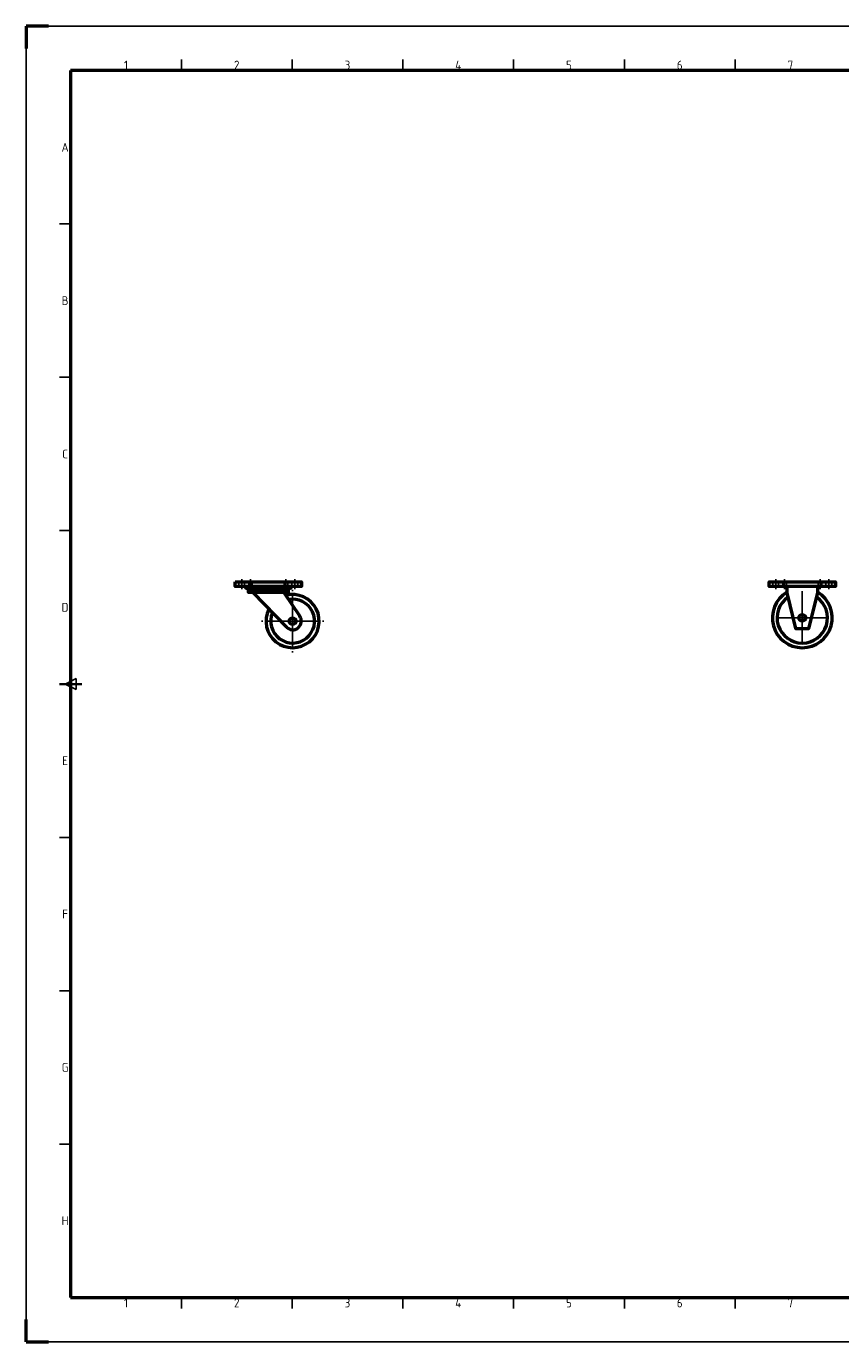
# Model space of a CAD drawing. Extents: x 0 to 4200, y 0 to 2970.
# Tile 1 of 2: x 0 to 1838, y 0 to 2970. Entities that reach past the tile are written whole.
import ezdxf
from ezdxf.enums import TextEntityAlignment as Align

# ---------------------------------------------------------------- set-up
doc = ezdxf.new("R2010")
doc.units = 0
doc.header["$LTSCALE"] = 5
doc.linetypes.add('AM_ISO02W050', pattern=[7.5, 6, -1.5])
doc.linetypes.add('AM_ISO08W050', pattern=[18, 12, -1.5, 3, -1.5])
doc.layers.get('0').update_dxf_attribs({"linetype": 'CONTINUOUS'})
for name, color, linetype, lineweight in [('AM_BOR', 7, 'CONTINUOUS', 50), ('WHEELS-AM_0', 7, 'CONTINUOUS', 50), ('WHEELS-AM_3', 6, 'AM_ISO02W050', 25), ('WHEELS-AM_7', 4, 'AM_ISO08W050', 25)]:
    doc.layers.add(name, color=color, linetype=linetype, lineweight=lineweight)
doc.styles.add('ACISOTS', font='isocp.shx', dxfattribs={"height": 1})

# ---------------------------------------------------------------- blocks, each defined once
blk = doc.blocks.new('ISO_A1')
for p, q in [((820, 574), (20, 574)), ((20, 574), (20, 20)), ((20, 20), (820, 20))]:
    blk.add_line(p, q)
at = {"layer": 'AM_BOR'}
for p, q in [((10, 594), (0, 594)), ((0, 594), (0, 584)), ((0, 0), (0, 10)), ((0, 0), (10, 0))]:
    blk.add_line(p, q, dxfattribs=at)
at = {"layer": 'AM_BOR', "color": 1, "lineweight": 25}
for p, q in [((0, 594), (840, 594)), ((0, 0), (0, 594)), ((70, 574), (70, 579)), ((120, 574), (120, 579)), ((170, 574), (170, 579)), ((220, 574), (220, 579)), ((270, 574), (270, 579)), ((320, 574), (320, 579)), ((15, 504.75), (20, 504.75)), ((15, 435.5), (20, 435.5)), ((15, 366.25), (20, 366.25)), ((17.5, 297), (22.5, 299.5)), ((22.5, 294.5), (17.5, 297)), ((22.5, 299.5), (22.5, 294.5)), ((15, 227.75), (20, 227.75)), ((15, 158.5), (20, 158.5)), ((15, 89.25), (20, 89.25)), ((70, 15), (70, 20)), ((120, 15), (120, 20)), ((170, 15), (170, 20)), ((220, 15), (220, 20)), ((270, 15), (270, 20)), ((320, 15), (320, 20)), ((840, 0), (0, 0))]:
    blk.add_line(p, q, dxfattribs=at)
at = {"layer": 'AM_BOR', "color": 2, "lineweight": 35}
blk.add_line((15, 297), (25, 297), dxfattribs=at)
at = {"layer": 'AM_BOR', "color": 1, "lineweight": 25, "style": 'ACISOTS'}
for s, p in [('1', (45, 576.5)), ('2', (95, 576.5)), ('3', (145, 576.5)), ('4', (195, 576.5)), ('5', (245, 576.5)), ('6', (295, 576.5)), ('7', (345, 576.5)), ('A', (17.5, 539.375)), ('B', (17.5, 470.125)), ('C', (17.5, 400.875)), ('D', (17.5, 331.625)), ('E', (17.5, 262.375)), ('F', (17.5, 193.125)), ('G', (17.5, 123.875)), ('H', (17.5, 54.625)), ('1', (45, 17.5)), ('2', (95, 17.5)), ('3', (145, 17.5)), ('4', (195, 17.5)), ('5', (245, 17.5)), ('6', (295, 17.5)), ('7', (345, 17.5))]:
    blk.add_text(s, height=4, dxfattribs=at).set_placement(p, align=Align.MIDDLE)
blk = doc.blocks.new('*U50')
at = {"layer": 'WHEELS-AM_0'}
for radius, start, end in [(67.5, 121.2329, 58.7671), (57, 124.9781, 55.0219)]:
    blk.add_arc((0, 0), radius, start, end, dxfattribs=at)
at = {"layer": 'WHEELS-AM_7'}
for q in [(0, 70.5), (-70.5, 0), (0, -70.5), (70.5, 0)]:
    blk.add_line((0, 0), q, dxfattribs=at)

msp = doc.modelspace()

# ---------------------------------------------------------------- linework, layer by layer
at = {"layer": 'WHEELS-AM_0'}
for p, q in [((511.2, 1691.3), (587.3, 1613.3)), ((581.2, 1691.3), (617.4, 1637.9))]:
    msp.add_line(p, q, dxfattribs=at)
for points in [[(471.2, 1715.5), (621.2, 1715.5), (621.2, 1705.5), (471.2, 1705.5)], [(501.2, 1697.3), (591.2, 1697.3), (591.2, 1691.3), (501.2, 1691.3)], [(1786.7, 1705.5), (1716.7, 1705.5), (1716.7, 1690.5), (1736.7, 1610.5), (1766.7, 1610.5), (1786.7, 1690.5)]]:
    msp.add_lwpolyline(points, close=True, dxfattribs=at)
for points in [[(598.4, 1704.4), (598.8, 1705.5), (493.7, 1705.5), (494.1, 1704.4, 0.320465), (499.7, 1700.3), (592.7, 1700.3, 0.320465)], [(586.4, 1700.3), (506.1, 1700.3, 0.118222), (507.9, 1697.3), (584.6, 1697.3, 0.118222)]]:
    msp.add_lwpolyline(points, format="xyb", close=True, dxfattribs=at)
msp.add_lwpolyline([(1716.7, 1705.5), (1676.7, 1705.5), (1676.7, 1715.5), (1826.7, 1715.5), (1826.7, 1705.5), (1786.7, 1705.5)], dxfattribs=at)
for centre in [(601.2, 1627), (1751.7, 1634.5)]:
    msp.add_circle(centre, 7.5, dxfattribs=at)
for radius, start, end in [(60, 153.2494, 105.1203), (49.5, 157.4837, 100.886), (19.5, 224.2839, 34.0859)]:
    msp.add_arc((601.2, 1627), radius, start, end, dxfattribs=at)
at = {"layer": 'WHEELS-AM_3'}
for p, q in [((479.7, 1715.5), (479.7, 1705.5)), ((492.7, 1715.5), (492.7, 1705.5)), ((502.2, 1715.5), (502.2, 1705.5)), ((510.2, 1715.5), (510.2, 1705.5)), ((582.2, 1715.5), (582.2, 1705.5)), ((590.2, 1715.5), (590.2, 1705.5)), ((599.7, 1715.5), (599.7, 1705.5)), ((612.7, 1715.5), (612.7, 1705.5)), ((1685.2, 1715.5), (1685.2, 1705.5)), ((1698.2, 1715.5), (1698.2, 1705.5)), ((1707.7, 1715.5), (1707.7, 1705.5)), ((1715.7, 1715.5), (1715.7, 1705.5)), ((1787.7, 1715.5), (1787.7, 1705.5)), ((1795.7, 1715.5), (1795.7, 1705.5)), ((1805.2, 1715.5), (1805.2, 1705.5)), ((1818.2, 1715.5), (1818.2, 1705.5))]:
    msp.add_line(p, q, dxfattribs=at)
at = {"layer": 'WHEELS-AM_7'}
for p, q in [((486.2, 1721.5), (486.2, 1699.5)), ((506.2, 1721.5), (506.2, 1699.5)), ((586.2, 1721.5), (586.2, 1699.5)), ((601.2, 1627), (601.2, 1697.5)), ((606.2, 1721.5), (606.2, 1699.5)), ((1691.7, 1721.5), (1691.7, 1699.5)), ((1711.7, 1721.5), (1711.7, 1699.5)), ((1791.7, 1721.5), (1791.7, 1699.5)), ((1811.7, 1721.5), (1811.7, 1699.5)), ((601.2, 1627), (601.2, 1643.5)), ((1751.7, 1634.5), (1735.2, 1634.5)), ((1751.7, 1634.5), (1751.7, 1651)), ((1751.7, 1634.5), (1751.7, 1618)), ((1751.7, 1634.5), (1768.2, 1634.5)), ((601.2, 1627), (530.7, 1627)), ((601.2, 1627), (584.7, 1627)), ((601.2, 1627), (601.2, 1556.5)), ((601.2, 1627), (671.7, 1627)), ((601.2, 1627), (617.7, 1627)), ((601.2, 1627), (601.2, 1610.5))]:
    msp.add_line(p, q, dxfattribs=at)

# ---------------------------------------------------------------- block references
at = {"layer": 'WHEELS-AM_0', "lineweight": 0, "xscale": 5, "yscale": 5, "zscale": 5}
msp.add_blockref('ISO_A1', (0, 0), dxfattribs=at)
at = {"layer": 'WHEELS-AM_0'}
msp.add_blockref('*U50', (1751.7, 1634.5), dxfattribs=at)

doc.saveas('drawing.dxf')
